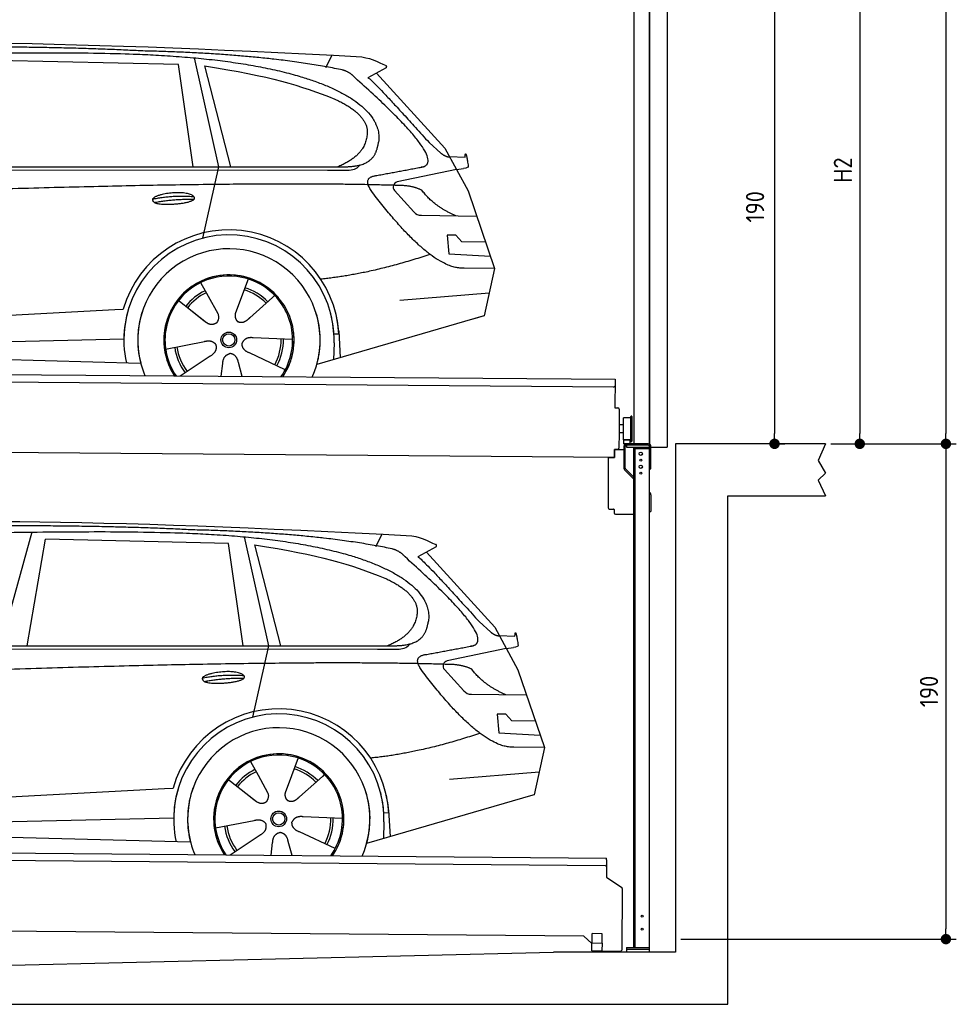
# Model space of a CAD drawing. Header units: millimetres. Extents: x -411 to 6777, y 0 to 6577.
# Tile 5 of 6: x 3183 to 6777, y 0 to 3777. Entities that reach past the tile are written whole.
import ezdxf

# ---------------------------------------------------------------- set-up
doc = ezdxf.new("R2010")
doc.units = ezdxf.units.MM
doc.layers.add('4', color=3, linetype='Continuous')
for name, color, linetype, lineweight in [('car', 10, 'Continuous', 25), ('Gebäude', 7, 'Continuous', 25), ('Plattform', 7, 'Continuous', 25), ('Ständer vorne', 7, 'Continuous', 25), ('Tor', 200, 'Continuous', 25)]:
    doc.layers.add(name, color=color, linetype=linetype, lineweight=lineweight)
doc.styles.get("Standard").update_dxf_attribs({"font": 'ISOCP.SHX'})
doc.dimstyles.new('GEN-ISO', dxfattribs={"dimscale": 20, "dimtxt": 3.5, "dimasz": 2, "dimexe": 2, "dimexo": 1, "dimgap": 1.5, "dimtad": 1, "dimdec": 1, "dimlfac": 0.1, "dimdsep": 46, "dimtxsty": 'STANDARD', "dimblk": 'PUNKT', "dimcen": 2, "dimclrd": 256, "dimclre": 256, "dimclrt": 2, "dimadec": 0, "dimazin": 0, "dimtp": 0.1, "dimtm": 0.1, "dimtfac": 0.71, "dimtdec": 1, "dimtmove": 2, "dimatfit": 3, "dimldrblk": 'PUNKT', "dimfxl": 2, "dimtolj": 1, "dimarcsym": 0})

# ---------------------------------------------------------------- blocks, each defined once
blk = doc.blocks.new('PUNKT')
at = {"layer": '4', "color": 0, "linetype": 'ByBlock'}
blk.add_line((-0.5, 0), (-1, 0), dxfattribs=at)
at = {"layer": '4', "color": 0, "linetype": 'ByBlock', "const_width": 0.5}
blk.add_lwpolyline([(-0.25, 0, 1), (0.25, 0, 1)], format="xyb", close=True, dxfattribs=at)
blk = doc.blocks.new('*D207')
at = {"layer": '4', "lineweight": -2, "transparency": 16777216}
for p, q in [((5720, 5750), (6776.9, 5750)), ((6736.9, 5710), (6736.9, 2190)), ((6295.4, 2150), (6776.9, 2150))]:
    blk.add_line(p, q, dxfattribs=at)
at = {"layer": 'Defpoints', "color": 0, "transparency": 16777216}
for p in [(5700, 5750), (6275.4, 2150), (6736.9, 2150)]:
    blk.add_point(p, dxfattribs=at)
at = {"layer": '4', "lineweight": -2, "transparency": 16777216, "xscale": 40, "yscale": 40, "zscale": 40}
for p, rotation in [((6736.9, 5750), 90), ((6736.9, 2150), 270)]:
    blk.add_blockref('PUNKT', p, dxfattribs=dict(at, rotation=rotation))
at = {"layer": '4', "color": 2, "transparency": 16777216, "insert": (6671.9, 3950), "char_height": 70, "attachment_point": 5, "rotation": 90}
blk.add_mtext('360', dxfattribs=at)
blk = doc.blocks.new('*D208')
at = {"layer": '4', "lineweight": -2, "transparency": 16777216}
for p, q in [((6295.4, 2150), (6776.9, 2150)), ((6736.9, 2110), (6736.9, 290)), ((5720, 250), (6776.9, 250))]:
    blk.add_line(p, q, dxfattribs=at)
at = {"layer": 'Defpoints', "color": 0, "transparency": 16777216}
for p in [(6275.4, 2150), (5700, 250), (6736.9, 250)]:
    blk.add_point(p, dxfattribs=at)
at = {"layer": '4', "lineweight": -2, "transparency": 16777216, "xscale": 40, "yscale": 40, "zscale": 40}
for p, rotation in [((6736.9, 2150), 90), ((6736.9, 250), 270)]:
    blk.add_blockref('PUNKT', p, dxfattribs=dict(at, rotation=rotation))
at = {"layer": '4', "color": 2, "transparency": 16777216, "insert": (6671.9, 1200), "char_height": 70, "attachment_point": 5, "rotation": 90}
blk.add_mtext('190', dxfattribs=at)
blk = doc.blocks.new('*D209')
at = {"layer": '4', "lineweight": -2, "transparency": 16777216}
for p, q in [((5920, 4250), (6446.5, 4250)), ((6406.5, 4210), (6406.5, 2190)), ((6295.4, 2150), (6446.5, 2150))]:
    blk.add_line(p, q, dxfattribs=at)
at = {"layer": 'Defpoints', "color": 0, "transparency": 16777216}
for p in [(5900, 4250), (6275.4, 2150), (6406.5, 2150)]:
    blk.add_point(p, dxfattribs=at)
at = {"layer": '4', "lineweight": -2, "transparency": 16777216, "xscale": 40, "yscale": 40, "zscale": 40}
for p, rotation in [((6406.5, 4250), 90), ((6406.5, 2150), 270)]:
    blk.add_blockref('PUNKT', p, dxfattribs=dict(at, rotation=rotation))
at = {"layer": '4', "color": 2, "transparency": 16777216, "insert": (6341.5, 3200), "char_height": 70, "attachment_point": 5, "rotation": 90}
blk.add_mtext('H2', dxfattribs=at)
blk = doc.blocks.new('*D211')
at = {"layer": '4', "lineweight": -2, "transparency": 16777216}
for p, q in [((5457.5, 4050), (6119.3, 4050)), ((6079.3, 4010), (6079.3, 2190)), ((6099.3, 2150), (6119.3, 2150))]:
    blk.add_line(p, q, dxfattribs=at)
at = {"layer": 'Defpoints', "color": 0, "transparency": 16777216}
for p in [(5437.5, 4050), (6079.3, 2150), (6079.3, 2150)]:
    blk.add_point(p, dxfattribs=at)
at = {"layer": '4', "lineweight": -2, "transparency": 16777216, "xscale": 40, "yscale": 40, "zscale": 40}
for p, rotation in [((6079.3, 4050), 90), ((6079.3, 2150), 270)]:
    blk.add_blockref('PUNKT', p, dxfattribs=dict(at, rotation=rotation))
at = {"layer": '4', "color": 2, "transparency": 16777216, "insert": (6004.7, 3059.2), "char_height": 70, "attachment_point": 5, "rotation": 90}
blk.add_mtext('190', dxfattribs=at)
blk = doc.blocks.new('UG Plattfrom Gl550')
at = {"layer": 'Plattform'}
for p, q in [((498.3, 603.8), (5435.1, 560.7)), ((5429.8, 530.7), (503, 573.7)), ((5434.9, 535.7), (5434.5, 488.2)), ((5435, 554.7), (5434.9, 535.7)), ((5435, 554.7), (5435.1, 560.7)), ((5434.5, 488.2), (5492.9, 448.7)), ((5495.1, 444.5), (5493, 208.2)), ((5347, 261.5), (621.4, 302.7)), ((5379.7, 235.2), (5380.1, 271.2)), ((5418.1, 270.8), (5380.1, 271.2)), ((5417.7, 234.8), (5418.1, 270.8)), ((5378.7, 233.7), (5347, 261.5)), ((5378.5, 205.2), (5378.7, 235.2)), ((5378.7, 235.2), (5418.7, 234.8)), ((5418.5, 204.8), (5418.7, 234.8)), ((5378.5, 205.2), (5418.5, 204.8)), ((5488, 203.2), (5414.8, 203.9))]:
    blk.add_line(p, q, dxfattribs=at)
for centre, radius, start, end in [((5429.9, 535.7), 5, 269.5, 359.5), ((5490.1, 444.5), 5, 359.5, 55.9134), ((5425.8, 243.8), 12, 227.6897, 228.0904), ((5414.9, 208.9), 5, 232.6301, 269.5), ((5488, 208.2), 5, 269.5, 359.5)]:
    blk.add_arc(centre, radius, start, end, dxfattribs=at)
blk = doc.blocks.new('Palette EG Gl550')
at = {"layer": 'Plattform'}
for p, q in [((429.5, 2437), (5467.3, 2398)), ((5462.1, 2368), (434.2, 2407)), ((5467.3, 2398), (5466.5, 2288)), ((5466.5, 2288), (5478.5, 2287.9)), ((5483.4, 2282.8), (5482.7, 2192.8)), ((5499.6, 2165.6), (5500.2, 2249.8)), ((5527.5, 2160.5), (5528.3, 2254.5)), ((5532.3, 2254.5), (5531.5, 2160.5)), ((5482.7, 2192.8), (5482.3, 2132.9)), ((5499.8, 2192.7), (5482.7, 2192.8)), ((5501.1, 2222.8), (5484.1, 2223)), ((5525.9, 2165), (5500.9, 2165)), ((5500.9, 2150), (5500.9, 2165)), ((5512.9, 2165), (5500.9, 2165)), ((5500.9, 2150), (5500.9, 2165)), ((5525.9, 2150), (5525.9, 2165)), ((5525.9, 2150), (5525.9, 2165)), ((5465, 2098), (341.7, 2137.7)), ((5465.2, 2128), (5465, 2098)), ((5465.2, 2128), (5477.2, 2127.9)), ((5477.2, 2127.9), (5465.2, 2128)), ((5500.9, 2150), (5525.9, 2150)), ((5525.9, 2150), (5500.9, 2150))]:
    blk.add_line(p, q, dxfattribs=at)
for centre, radius, start, end in [((5462.1, 2373), 5, 268.5823, 358.5607), ((5478.4, 2282.9), 5, 359.556, 89.556), ((5500.6, 2249.8), 0.4, 91.7323, 179.3444), ((5511.7, 1923.6), 326.8, 87.1739, 91.9438), ((5527.8, 2250.4), 0.4, 266.9623, 359.3444), ((5530.3, 2254.5), 2, 359.3444, 179.3444), ((5500, 2165.6), 0.4, 179.3444, 266.9565), ((5519.7, 3049.4), 884.4, 268.7196, 270.4008), ((5491.8, 3253.4), 1088.9, 271.795, 271.861), ((5527.2, 2164.6), 0.4, 359.556, 91.938), ((5529.5, 2160.5), 2, 179.3444, 359.3444), ((5477.3, 2132.9), 5, 269.556, 359.556)]:
    blk.add_arc(centre, radius, start, end, dxfattribs=at)
blk = doc.blocks.new('Car_EG')
at = {"layer": 'car'}
for p, q in [((3852.9, 3630.7), (3945.7, 3212.4)), ((4357.9, 3593.3), (4382.1, 3640.6)), ((3792.6, 3604.8), (3091, 3621.1)), ((3848.5, 3212.4), (3792.6, 3604.8)), ((3892.2, 3599.7), (3991.7, 3212.5)), ((4589.4, 3592.6), (4519, 3554.1)), ((4552.4, 3572.3), (4814.1, 3284)), ((4754, 3305.6), (4799.2, 3265.4)), ((4814.1, 3284), (4903.3, 3121)), ((4831.7, 3251.8), (4891.9, 3249.2)), ((1768.3, 3211.3), (4420.2, 3212.7)), ((3945.7, 3212.4), (3884.9, 2938.8)), ((1721.3, 3202.4), (4364.6, 3199.2)), ((4364.6, 3199.2), (4447.5, 3199.9)), ((4858.7, 3202.5), (4631.9, 3154.6)), ((4858.7, 3202.5), (4886.4, 3206.3)), ((4621.2, 3121.6), (4695.5, 3039.8)), ((4903.3, 3121), (5004.9, 2822.4)), ((4724.6, 3026.6), (4936.3, 3023.9)), ((4856.4, 2950.6), (4823.7, 2950.9)), ((4823.7, 2950.9), (4829.9, 2879.3)), ((4879.9, 2924.5), (4856.4, 2950.6)), ((4970.4, 2923.7), (4879.9, 2924.5)), ((4829.9, 2879.3), (4988.9, 2869.3)), ((5004.9, 2822.4), (4888, 2823.9)), ((5004.9, 2822.4), (4965.3, 2640.8)), ((3877.2, 2768.5), (3906.3, 2716.1)), ((4059.5, 2782.3), (4034, 2713.6)), ((4161.1, 2719.6), (4153.3, 2711.2)), ((4641.2, 2701.4), (4984.6, 2729.2)), ((3789.4, 2702.8), (3900.1, 2615.1)), ((3905, 2718.5), (3906.3, 2716.1)), ((3906.3, 2716.1), (3942.9, 2649.9)), ((4034, 2713.6), (4010.1, 2649)), ((4153.3, 2711.2), (4065.7, 2633.8)), ((1677.7, 2563), (3547.7, 2665.1)), ((3547.7, 2665.1), (3580.2, 2666.9)), ((3839.5, 2662.9), (3890.8, 2622.3)), ((4960.7, 2639.5), (4322.9, 2453.9)), ((4965.3, 2640.8), (4921.5, 2628.1)), ((4407.9, 2571.2), (4388.7, 2570.2)), ((4407.3, 2583.3), (4412.9, 2480.1)), ((1697, 2510.9), (3582.9, 2552.3)), ((3743, 2513.7), (3891.6, 2542.7)), ((4230.4, 2550.4), (4079.2, 2556.8)), ((4389.1, 2537.7), (4387.4, 2472.7)), ((1598.6, 2513.5), (3647.1, 2460.1)), ((4202.2, 2434.5), (4064.9, 2498.5)), ((3799.2, 2410.6), (3914.4, 2487.1)), ((3956.3, 2409.2), (3962.2, 2457.6)), ((4037, 2408.5), (4022.1, 2462.1))]:
    blk.add_line(p, q, dxfattribs=at)
for radius in [30.1, 23.6]:
    blk.add_circle((3985.4, 2548.7), radius, dxfattribs=at)
for centre, radius, start, end in [((4636, 3135.1), 20, 101.911, 222.2225), ((4725.1, 3066.6), 40, 222.2225, 269.2614), ((3985.9, 2548.2), 422.7, 3.1257, 163.6879), ((3985.9, 2548.2), 403.4, 3.1257, 179.4216), ((3985.9, 2548.2), 350, 344.3697, 194.5808), ((3985.9, 2548.2), 250, 325.66, 212.9259), ((3985.9, 2548.2), 250, 325.66, 212.9259), ((3985.9, 2548.2), 250, 40.5532, 137.1602), ((3985.4, 2548.7), 245, 41.4393, 188.2101), ((3985.4, 2548.7), 209.6, 115.7372, 141.8665), ((3985.4, 2548.7), 200.6, 115.5904, 141.8784), ((3985.4, 2548.7), 200.6, 44.5019, 73.0215), ((3985.4, 2548.7), 209.6, 44.3713, 72.8747), ((3985.4, 2548.7), 245, 0.4019, 44.2101), ((3985.9, 2548.2), 422.7, 163.4862, 163.6879), ((3985.9, 2548.2), 403.4, 162.7346, 179.4216), ((3985.9, 2548.2), 350, 160.1996, 194.5808), ((3985.9, 2548.2), 250, 152.2768, 213.34), ((3985.4, 2548.7), 245, 151.8272, 188.2101), ((3985.9, 2548.2), 350, 344.3697, 17.4023), ((3985.9, 2548.2), 403.4, 3.1257, 14.8673), ((3985.9, 2548.2), 422.7, 3.1257, 14.1157), ((3985.9, 2548.2), 403.4, 172.558, 192.5899), ((3985.9, 2548.2), 350, 171.6006, 202.9387), ((3985.9, 2548.2), 250, 168.6947, 213.34), ((3985.4, 2548.7), 245, 168.6088, 214.2758), ((3985.4, 2548.7), 245, 324.7242, 8.993), ((3985.9, 2548.2), 250, 325.66, 8.9072), ((3985.9, 2548.2), 350, 336.0613, 6.0012), ((3985.9, 2548.2), 403.4, 358.5068, 5.0439), ((3985.9, 2548.2), 422.7, 3.1257, 3.2156), ((3985.4, 2548.7), 200.6, 331.5904, 1.0215), ((3985.4, 2548.7), 209.6, 331.7372, 0.8747), ((3985.4, 2548.7), 209.6, 187.7372, 216.8747), ((3985.4, 2548.7), 200.6, 187.5904, 217.0215)]:
    blk.add_arc(centre, radius, start, end, dxfattribs=at)
for points, degree in [([(2151.2, 3649.7), (2438.8, 3711.3), (3323.8, 3698), (4495.8, 3634.7)], 3), ([(3646, 3657.4), (3297.8, 3676.8), (2681.9, 3672.1)], 2), ([(4420.9, 3584.4), (4120.4, 3647), (3646, 3657.4)], 2), ([(4495.8, 3634.7), (4542.5, 3625.3), (4551.4, 3617), (4588.7, 3601.2)], 3), ([(3892.2, 3599.7), (4146.3, 3560.8), (4259.5, 3525.1), (4392.3, 3472.4)], 3), ([(4589.4, 3592.6), (4591.1, 3594.2), (4591.8, 3597.3), (4591.2, 3600.1), (4588.7, 3601.2)], 4), ([(4470.3, 3553.5), (4452.4, 3575.4), (4420.9, 3584.4)], 2), ([(4732.1, 3213.2), (4821.6, 3241.2), (4470.3, 3553.5)], 2), ([(4519, 3554.1), (4526.8, 3558.3), (4754, 3305.6)], 2), ([(4392.3, 3472.4), (4506.4, 3420.4), (4516.5, 3355.2)], 2), ([(4516.5, 3355.2), (4521.3, 3260.7), (4403.6, 3212.7)], 2), ([(4420.2, 3212.7), (4470.3, 3212.7), (4543.3, 3217.4), (4551.5, 3264.2), (4560.1, 3307.3)], 4), ([(4799.2, 3265.4), (4807.5, 3258.1), (4820.7, 3250.3), (4829.8, 3250.3), (4831.7, 3251.8)], 4), ([(4891.9, 3249.2), (4893.5, 3288.1), (4904.1, 3213.8)], 2), ([(4447.5, 3199.9), (4466.8, 3200.5), (4481.6, 3209.5), (4488.9, 3219.7)], 3), ([(4519, 3232.3), (4519.1, 3232.4), (4519.1, 3232.4), (4519.2, 3232.4)], 3), ([(4904.1, 3213.8), (4904.4, 3210.1), (4898.8, 3208.4), (4886.4, 3206.3)], 3), ([(4537, 3114.2), (4493.2, 3172.9), (4553.2, 3179.5)], 2), ([(4638.8, 3141), (3762.4, 3169.4), (1329.3, 3057.2)], 2), ([(4726.5, 3122.6), (4689.3, 3141), (4638.8, 3141)], 2), ([(3692.9, 3088.9), (3768.5, 3105.1), (3851.9, 3098.6)], 2), ([(4888, 2823.9), (4762.3, 2816.8), (4537, 3114.2)], 2), ([(4857.1, 3024.9), (4771.7, 3060.8), (4726.5, 3122.6)], 2), ([(3700, 3076), (3774.1, 3089.9), (3852, 3088.5)], 2), ([(4756.6, 2876.5), (4531.2, 2801.1), (4338.2, 2781.7)], 2), ([(3891, 2622.3), (3914.3, 2600.4), (3937.6, 2613.8)], 2), ([(3891.6, 2542.7), (3922.3, 2551.4), (3936.9, 2528.8)], 2), ([(4064.9, 2498.5), (4034.9, 2509.5), (4036.4, 2536.3)], 2), ([(4079.2, 2556.8), (4047.4, 2560.8), (4036.4, 2536.3)], 2), ([(3914.4, 2487.1), (3942.4, 2502.5), (3936.9, 2528.8)], 2), ([(3962.2, 2457.6), (3963.4, 2489.5), (3989.4, 2496.4)], 2), ([(4022.1, 2462.1), (4016.1, 2493.5), (3989.4, 2496.4)], 2)]:
    blk.add_open_spline(points, degree=degree, dxfattribs=at)
for points, degree, knots in [([(2320.7, 3636), (2347.3, 3638), (2486.7, 3639.9), (3508.2, 3660), (4128.4, 3653.6), (4583.8, 3481), (4560.1, 3307.3)], 4, [0.0821318, 0.0821318, 0.0821318, 0.0821318, 0.0821318, 0.258851, 0.508851, 1, 1, 1, 1, 1]), ([(4553.2, 3179.5), (4720.1, 3210.6), (4722.9, 3211.2), (4731.3, 3213), (4732.1, 3213.2)], 1, [0.1611508, 0.1611508, 1, 1.0196119, 1.078724, 1.0847856, 1.0847856]), ([(3700, 3076), (3676.6, 3092.6), (3722.1, 3107.9), (3805, 3127.3), (3897.6, 3093.4), (3835.4, 3070.2), (3726.3, 3064), (3704.9, 3073), (3700, 3076)], 5, [0, 0, 0, 0, 0, 0, 0.300106, 0.500106, 0.700106, 1, 1, 1, 1, 1, 1]), ([(3942.9, 2649.9), (3944.5, 2645.8), (3945.5, 2641.8), (3945.8, 2637.9), (3946.5, 2629.3), (3943.7, 2621.3), (3937.6, 2613.8)], 3, [0.2167758, 0.2167758, 0.2167758, 0.2167758, 0.4600873, 0.4600873, 0.4600873, 1, 1, 1, 1]), ([(4010.1, 2649), (4009.5, 2645.8), (4009.3, 2642.8), (4009.3, 2639.9), (4009.7, 2637.1), (4010.4, 2631.3), (4012.5, 2626), (4016, 2621.4), (4020.9, 2618.4)], 4, [0.3191838, 0.3191838, 0.3191838, 0.3191838, 0.3191838, 0.5438253, 0.5438253, 0.5438253, 0.5438253, 1, 1, 1, 1, 1]), ([(4065.7, 2633.8), (4065.7, 2633.8), (4065.7, 2633.8), (4065.7, 2633.8), (4065.7, 2633.8), (4056.6, 2624.1), (4045.9, 2614.2), (4031.6, 2611.8), (4020.9, 2618.4)], 4, [-0.000003, -0.000003, -0.000003, -0.000003, -0.000003, 0, 0, 0, 0, 1, 1, 1, 1, 1])]:
    blk.add_open_spline(points, degree=degree, knots=knots, dxfattribs=at)
blk = doc.blocks.new('Car_147')
at = {"layer": 'car'}
for p, q in [((3229.2, 1811.5), (3109.9, 1374.6)), ((3211.6, 1374.7), (3282.4, 1783.8)), ((3983.9, 1767.5), (3282.4, 1783.8)), ((4044.3, 1793.4), (4137.1, 1375.1)), ((4549.3, 1756), (4573.5, 1803.3)), ((4039.9, 1375.1), (3983.9, 1767.5)), ((4083.5, 1762.4), (4183.1, 1375.2)), ((4780.8, 1755.3), (4710.3, 1716.8)), ((4743.8, 1735), (5005.5, 1446.7)), ((4945.4, 1468.3), (4990.6, 1428.1)), ((5005.5, 1446.7), (5094.6, 1283.7)), ((5023.1, 1414.5), (5083.3, 1411.9)), ((1912.6, 1365.1), (4556, 1361.9)), ((1959.6, 1374), (4611.6, 1375.4)), ((4137.1, 1375.1), (4076.2, 1101.5)), ((4556, 1361.9), (4638.8, 1362.6)), ((5050.1, 1365.2), (4823.2, 1317.3)), ((5050.1, 1365.2), (5077.8, 1369)), ((4812.5, 1284.3), (4886.8, 1202.4)), ((5094.6, 1283.7), (5196.3, 985.1)), ((4915.9, 1189.3), (5127.7, 1186.6)), ((5047.7, 1113.3), (5015.1, 1113.6)), ((5015.1, 1113.6), (5021.3, 1042)), ((5071.3, 1087.2), (5047.7, 1113.3)), ((5161.8, 1086.4), (5071.3, 1087.2)), ((5021.3, 1042), (5180.3, 1032)), ((5196.3, 985.1), (5079.4, 986.6)), ((5196.3, 985.1), (5156.7, 803.5)), ((4250.9, 945), (4225.3, 876.3)), ((4068.6, 931.2), (4097.7, 878.8)), ((4096.4, 881.2), (4097.7, 878.8)), ((4097.7, 878.8), (4134.2, 812.6)), ((4225.3, 876.3), (4201.5, 811.7)), ((4344.6, 873.9), (4257.1, 796.5)), ((4352.4, 882.3), (4344.6, 873.9)), ((4832.5, 864.1), (5175.9, 891.9)), ((3980.8, 865.5), (4091.4, 777.8)), ((1869, 725.7), (3739, 827.8)), ((3739, 827.8), (3771.5, 829.6)), ((4030.9, 825.6), (4082.1, 785)), ((5152, 802.2), (4514.3, 616.6)), ((5156.7, 803.5), (5112.9, 790.8)), ((4421.8, 713.1), (4270.5, 719.5)), ((4599.3, 733.9), (4580, 732.9)), ((4598.6, 746), (4604.3, 642.8)), ((1888.4, 673.6), (3774.2, 715)), ((3934.3, 676.4), (4082.9, 705.4)), ((4580.5, 700.4), (4578.8, 635.4)), ((1789.9, 676.2), (3838.5, 622.8)), ((3990.6, 573.3), (4105.7, 649.8)), ((4393.5, 597.2), (4256.3, 661.2)), ((4147.6, 571.9), (4153.6, 620.3)), ((4228.4, 571.2), (4213.4, 624.8))]:
    blk.add_line(p, q, dxfattribs=at)
for radius in [30.1, 23.6]:
    blk.add_circle((4176.8, 711.4), radius, dxfattribs=at)
for centre, radius, start, end in [((4827.3, 1297.8), 20, 101.911, 222.2225), ((4916.5, 1229.3), 40, 222.2225, 269.2614), ((4177.2, 710.9), 422.7, 3.1257, 163.6879), ((4177.2, 710.9), 403.4, 3.1257, 179.4216), ((4177.2, 710.9), 350, 344.3697, 194.5808), ((4177.2, 710.9), 250, 325.66, 212.9259), ((4177.2, 710.9), 250, 325.66, 212.9259), ((4176.8, 711.4), 245, 41.4393, 188.2101), ((4177.2, 710.9), 250, 40.5532, 137.1602), ((4176.8, 711.4), 209.6, 44.3713, 72.8747), ((4176.8, 711.4), 209.6, 115.7372, 141.8665), ((4176.8, 711.4), 200.6, 115.5904, 141.8784), ((4176.8, 711.4), 200.6, 44.5019, 73.0215), ((4176.8, 711.4), 245, 0.4019, 44.2101), ((4177.2, 710.9), 422.7, 163.4862, 163.6879), ((4177.2, 710.9), 403.4, 162.7346, 179.4216), ((4177.2, 710.9), 350, 160.1996, 194.5808), ((4177.2, 710.9), 250, 152.2768, 213.34), ((4176.8, 711.4), 245, 151.8272, 188.2101), ((4177.2, 710.9), 350, 344.3697, 17.4023), ((4177.2, 710.9), 403.4, 3.1257, 14.8673), ((4177.2, 710.9), 422.7, 3.1257, 14.1157), ((4177.2, 710.9), 403.4, 172.558, 192.5899), ((4177.2, 710.9), 350, 171.6006, 202.9387), ((4177.2, 710.9), 250, 168.6947, 213.34), ((4176.8, 711.4), 245, 168.6088, 214.2758), ((4176.8, 711.4), 245, 324.7242, 8.993), ((4177.2, 710.9), 250, 325.66, 8.9072), ((4177.2, 710.9), 350, 336.0613, 6.0012), ((4177.2, 710.9), 403.4, 358.5068, 5.0439), ((4177.2, 710.9), 422.7, 3.1257, 3.2156), ((4176.8, 711.4), 209.6, 187.7372, 216.8747), ((4176.8, 711.4), 200.6, 187.5904, 217.0215), ((4176.8, 711.4), 200.6, 331.5904, 1.0215), ((4176.8, 711.4), 209.6, 331.7372, 0.8747)]:
    blk.add_arc(centre, radius, start, end, dxfattribs=at)
for points, degree in [([(2342.5, 1812.4), (2630.1, 1874), (3515.1, 1860.7), (4687.1, 1797.4)], 3), ([(3837.4, 1820.1), (3489.2, 1839.5), (2873.2, 1834.8)], 2), ([(4612.3, 1747.1), (4311.7, 1809.7), (3837.4, 1820.1)], 2), ([(4687.1, 1797.4), (4733.9, 1788), (4742.7, 1779.7), (4780.1, 1763.9)], 3), ([(4083.5, 1762.4), (4337.6, 1723.5), (4450.8, 1687.8), (4583.6, 1635.1)], 3), ([(4661.7, 1716.2), (4643.8, 1738.1), (4612.3, 1747.1)], 2), ([(4780.8, 1755.3), (4782.4, 1756.9), (4783.1, 1760), (4782.6, 1762.8), (4780.1, 1763.9)], 4), ([(4923.5, 1375.9), (5012.9, 1403.9), (4661.7, 1716.2)], 2), ([(4710.3, 1716.8), (4718.2, 1721), (4945.4, 1468.3)], 2), ([(4583.6, 1635.1), (4697.7, 1583.1), (4707.9, 1517.9)], 2), ([(4707.9, 1517.9), (4712.6, 1423.4), (4594.9, 1375.4)], 2), ([(4611.6, 1375.4), (4661.6, 1375.4), (4734.7, 1380.1), (4742.8, 1426.9), (4751.5, 1470)], 4), ([(4990.6, 1428.1), (4998.8, 1420.7), (5012.1, 1413), (5021.2, 1413), (5023.1, 1414.5)], 4), ([(5083.3, 1411.9), (5084.8, 1450.8), (5095.5, 1376.5)], 2), ([(4638.8, 1362.6), (4658.1, 1363.2), (4672.9, 1372.2), (4680.2, 1382.4)], 3), ([(4710.3, 1395), (4710.4, 1395.1), (4710.5, 1395.1), (4710.6, 1395.1)], 3), ([(5095.5, 1376.5), (5095.7, 1372.8), (5090.2, 1371.1), (5077.8, 1368.9)], 3), ([(4728.4, 1276.9), (4684.6, 1335.6), (4744.6, 1342.2)], 2), ([(4830.2, 1303.7), (3953.8, 1332.1), (1520.6, 1219.9)], 2), ([(4917.9, 1285.3), (4880.6, 1303.7), (4830.2, 1303.7)], 2), ([(5048.4, 1187.6), (4963.1, 1223.5), (4917.9, 1285.3)], 2), ([(3884.3, 1251.6), (3959.8, 1267.8), (4043.3, 1261.3)], 2), ([(3891.3, 1238.7), (3965.5, 1252.6), (4043.4, 1251.2)], 2), ([(5079.4, 986.6), (4953.6, 979.5), (4728.4, 1276.9)], 2), ([(4947.9, 1039.2), (4722.5, 963.8), (4529.6, 944.4)], 2), ([(4082.4, 785), (4105.7, 763.1), (4129, 776.5)], 2), ([(4270.5, 719.5), (4238.8, 723.5), (4227.8, 699)], 2), ([(4082.9, 705.4), (4113.7, 714.1), (4128.3, 691.5)], 2), ([(4105.7, 649.8), (4133.7, 665.2), (4128.3, 691.5)], 2), ([(4256.3, 661.2), (4226.3, 672.2), (4227.8, 699)], 2), ([(4153.6, 620.3), (4154.8, 652.2), (4180.7, 659.1)], 2), ([(4213.4, 624.8), (4207.4, 656.2), (4180.7, 659.1)], 2)]:
    blk.add_open_spline(points, degree=degree, dxfattribs=at)
for points, degree, knots in [([(2512.1, 1798.7), (2538.6, 1800.7), (2678.1, 1802.6), (3699.5, 1822.7), (4319.8, 1816.3), (4775.2, 1643.7), (4751.5, 1470)], 4, [0.0821318, 0.0821318, 0.0821318, 0.0821318, 0.0821318, 0.258851, 0.508851, 1, 1, 1, 1, 1]), ([(4744.6, 1342.2), (4911.5, 1373.3), (4914.3, 1373.9), (4922.6, 1375.7), (4923.5, 1375.9)], 1, [0.1611508, 0.1611508, 1, 1.0196119, 1.078724, 1.0847856, 1.0847856]), ([(3891.3, 1238.7), (3867.9, 1255.3), (3913.5, 1270.6), (3996.3, 1290), (4089, 1256.1), (4026.8, 1232.9), (3917.6, 1226.7), (3896.2, 1235.7), (3891.3, 1238.7)], 5, [0, 0, 0, 0, 0, 0, 0.300106, 0.500106, 0.700106, 1, 1, 1, 1, 1, 1]), ([(4134.2, 812.6), (4135.9, 808.5), (4136.9, 804.5), (4137.2, 800.6), (4137.8, 792), (4135.1, 784), (4129, 776.5)], 3, [0.2167758, 0.2167758, 0.2167758, 0.2167758, 0.4600873, 0.4600873, 0.4600873, 1, 1, 1, 1]), ([(4201.5, 811.7), (4200.9, 808.5), (4200.6, 805.5), (4200.7, 802.6), (4201, 799.8), (4201.8, 794), (4203.8, 788.7), (4207.4, 784.1), (4212.3, 781.1)], 4, [0.3191838, 0.3191838, 0.3191838, 0.3191838, 0.3191838, 0.5438253, 0.5438253, 0.5438253, 0.5438253, 1, 1, 1, 1, 1]), ([(4257.1, 796.5), (4257.1, 796.5), (4257.1, 796.5), (4257.1, 796.5), (4257.1, 796.5), (4248, 786.8), (4237.3, 776.9), (4223, 774.5), (4212.3, 781.1)], 4, [-0.000003, -0.000003, -0.000003, -0.000003, -0.000003, 0, 0, 0, 0, 1, 1, 1, 1, 1])]:
    blk.add_open_spline(points, degree=degree, knots=knots, dxfattribs=at)
blk = doc.blocks.new('Tor 335 bis 365 Gebäude')
at = {"layer": 'Tor'}
for p, q in [((5465.6, 5164.5), (5465.6, 5463)), ((5465.6, 5463), (5668, 5463)), ((5668, 4857.1), (5668, 5463)), ((5557, 5164.5), (5465.6, 5164.5)), ((5557, 5164.5), (5557, 4863)), ((5562, 4857.1), (5600, 4857.1)), ((5600, 4857.1), (5600, 4857)), ((5668, 4857), (5668, 4857.1)), ((5600, 2137), (5668, 2137))]:
    blk.add_line(p, q, dxfattribs=at)
at = {"layer": 'Tor', "lineweight": 25}
blk.add_line((5600, 4857.1), (5600, 2137), dxfattribs=at)
at = {"layer": 'Tor'}
blk.add_lwpolyline([(5668, 4857.1), (5668, 2137)], dxfattribs=at)
blk.add_arc((5563, 4863), 6, 180, 260.4059, dxfattribs=at)
blk = doc.blocks.new('Ständer vorne ab 340')
at = {"layer": 'Ständer vorne'}
for p, q in [((5240, 5282), (5240, 4982)), ((5490, 5282), (5240, 5282)), ((5490, 5262), (5490, 5282)), ((5540, 5262), (5490, 5262)), ((5540, 5032), (5540, 5262)), ((5540.2, 5162), (5539.8, 5162)), ((5540, 5162), (5540, 2150)), ((5600, 5162), (5540, 5162)), ((5600, 2148.7), (5600, 5162)), ((5490, 4982), (5490, 5032)), ((5490, 5032), (5540, 5032)), ((5240, 4982), (5490, 4982)), ((5540, 4877.4), (5540, 4878.4)), ((5511.2, 2145), (5511.2, 2137)), ((5595.1, 2145), (5511.2, 2145)), ((5511.2, 2137), (5600, 2137)), ((5600, 2137), (5600, 2140))]:
    blk.add_line(p, q, dxfattribs=at)
blk = doc.blocks.new('Ständer_vorne_GT195')
at = {"layer": 'Ständer vorne'}
for p, q in [((5465, 2098), (5465.2, 2128)), ((5465.2, 2128), (5501, 2127.7)), ((5501, 2140), (5501, 2057.2)), ((5506.1, 2057.2), (5506.1, 2140)), ((5595, 2150), (5511, 2150)), ((5511, 2145), (5511, 2137)), ((5511, 2137), (5600, 2137)), ((5595.1, 2145), (5511.1, 2145)), ((5540, 218), (5540, 2137)), ((5540, 2132), (5600, 2132)), ((5545, 218), (5545, 2132)), ((5600, 200), (5600, 2140)), ((5605, 2054), (5605, 2140)), ((5441, 2098.2), (5441, 1905)), ((5441, 2098.2), (5465, 2098)), ((5510.3, 2043.9), (5504.1, 2050)), ((5507.6, 2053.7), (5512.7, 2048.6)), ((5510.3, 2043.9), (5539.8, 2015)), ((5512.7, 2048.6), (5540, 2021.8)), ((5600, 2054), (5605, 2054)), ((5600, 1964), (5602, 1962.1)), ((5605, 1954.9), (5605, 1890)), ((5446, 1900), (5461.5, 1900)), ((5464, 1897.5), (5464, 1885)), ((5600, 1890), (5605, 1890)), ((5469, 1880), (5540, 1880)), ((5511, 218), (5600, 218)), ((5511, 218), (5511, 200)), ((5600, 210), (5511, 210)), ((5600, 200), (5511, 200))]:
    blk.add_line(p, q, dxfattribs=at)
for centre, radius in [((5566, 2112), 6.5), ((5566, 2087), 3.7), ((5566, 2062), 6.5), ((5566, 2037), 3.7), ((5571.4, 338), 3.7), ((5571.4, 288), 3.7)]:
    blk.add_circle(centre, radius, dxfattribs=at)
for centre, radius, start, end in [((5511.1, 2139.9), 10.1, 90.1445, 179.6512), ((5511.1, 2140), 5, 90, 180), ((5595, 2140), 10, 0, 90), ((5595, 2140), 5, 0, 90), ((5511.1, 2057.2), 10.1, 180, 225.5525), ((5511.1, 2057.2), 5, 179.6711, 225.5525), ((5595, 1954.9), 10, 0, 45.8814), ((5446, 1905), 5, 180, 270), ((5461.5, 1897.5), 2.5, 0, 90), ((5469, 1885), 5, 180, 270)]:
    blk.add_arc(centre, radius, start, end, dxfattribs=at)
blk = doc.blocks.new('Gebäude_360_GT195')
at = {"layer": 'Gebäude'}
for p, q in [((6275.4, 2150), (5700, 2150)), ((5700, 2150), (5700, 200)), ((6275.4, 2150), (6246.4, 2085.9)), ((6246.4, 2085.9), (6274.3, 2038)), ((6274.3, 2038), (6246.4, 2011)), ((6246.4, 2011), (6275.4, 1950)), ((5900, 0), (5900, 1950)), ((5900, 1950), (6275.4, 1950)), ((3000, 146.1), (5231.6, 200)), ((5700, 200), (5231.6, 200)), ((0, 0), (5900, 0))]:
    blk.add_line(p, q, dxfattribs=at)

msp = doc.modelspace()

# ---------------------------------------------------------------- block references
for name in ['Car_EG', 'Car_147']:
    msp.add_blockref(name, (0, 0))
at = {"layer": 'Gebäude'}
msp.add_blockref('Gebäude_360_GT195', (0, 0), dxfattribs=at)
at = {"layer": 'Plattform'}
for name in ['Palette EG Gl550', 'UG Plattfrom Gl550']:
    msp.add_blockref(name, (0, 0), dxfattribs=at)
at = {"layer": 'Ständer vorne'}
for name in ['Ständer vorne ab 340', 'Ständer_vorne_GT195']:
    msp.add_blockref(name, (0, 0), dxfattribs=at)
at = {"layer": 'Tor'}
msp.add_blockref('Tor 335 bis 365 Gebäude', (0, 0), dxfattribs=at)

# ---------------------------------------------------------------- dimensions: what is measured, and where the dimension line sits
at = {"layer": '4'}
for base, p1, p2, override, picture, middle in [((6736.86, 2150), (5700, 5750), (6275.45, 2150), {"dimdec": 0, "dimtdec": 3, "dimtolj": 0}, '*D207', (6671.86, 3950)), ((6736.86, 250), (6275.45, 2150), (5700, 250), {"dimtdec": 3, "dimtolj": 0}, '*D208', (6671.86, 1200))]:
    dim = msp.add_linear_dim(base=base, p1=p1, p2=p2, angle=90, dimstyle='GEN-ISO', override=override, dxfattribs=at)
    dim.commit()
    dim.dimension.update_dxf_attribs({"geometry": picture, "text_midpoint": middle})
dim = msp.add_linear_dim(base=(6406.55, 2150), p1=(5900, 4250), p2=(6275.45, 2150), angle=90, text='H2', dimstyle='GEN-ISO', override={"dimdec": 0, "dimtdec": 3, "dimtolj": 0}, dxfattribs=at)
dim.commit()
dim.dimension.update_dxf_attribs({"geometry": '*D209', "text_midpoint": (6341.54, 3200)})
dim = msp.add_linear_dim(base=(6079.31, 2150), p1=(5437.5, 4049.97), p2=(6079.31, 2150), angle=90, dimstyle='GEN-ISO', override={"dimtdec": 3, "dimtolj": 0}, dxfattribs=at)
dim.commit()
dim.dimension.update_dxf_attribs({"geometry": '*D211', "text_midpoint": (6004.71, 3059.23), "dimtype": 160})

doc.saveas('drawing.dxf')
